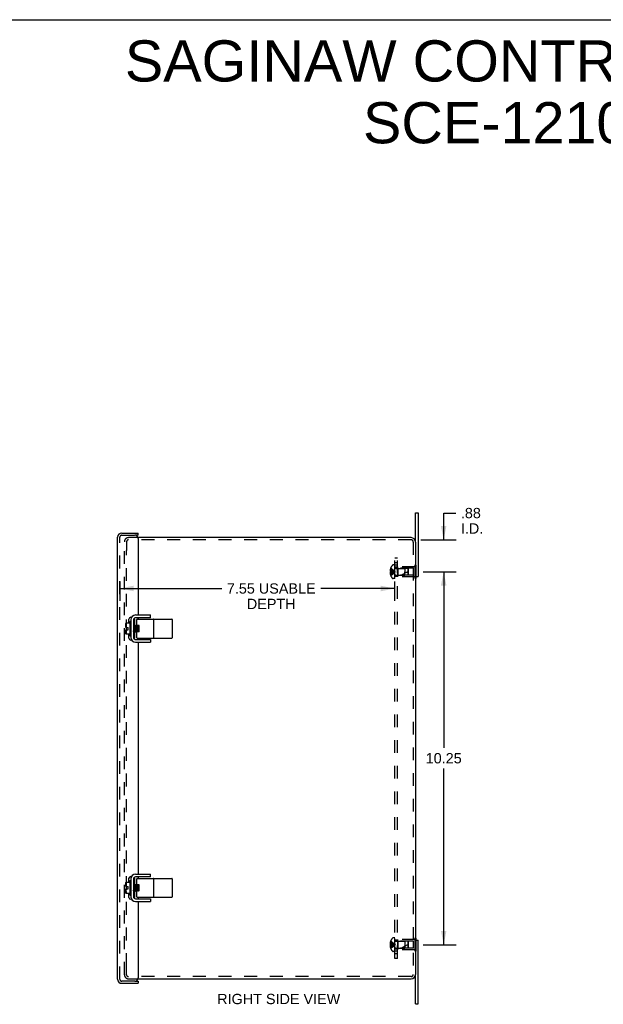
# Model space of a CAD drawing. Header units: inches. Extents: x 0 to 64.2, y 0 to 41.5.
# Tile 4 of 5: x 32.1 to 48.1, y 14.4 to 41.5. Entities that reach past the tile are written whole.
import ezdxf

# ---------------------------------------------------------------- set-up
doc = ezdxf.new("R2010")
doc.units = ezdxf.units.IN
doc.header["$LTSCALE"] = 3.528302
doc.header["$MEASUREMENT"] = 0
doc.linetypes.add('HIDDEN', pattern=[0.2, 0.1, -0.1])
doc.layers.get('0').update_dxf_attribs({"linetype": 'CONTINUOUS'})
for name, color, linetype in [('DEFAULT_2', 8, 'HIDDEN'), ('DIMENSIONS', 7, 'CONTINUOUS'), ('DOOR_ASSEMBLY', 7, 'CONTINUOUS'), ('SUBPANEL', 7, 'CONTINUOUS')]:
    doc.layers.add(name, color=color, linetype=linetype)
doc.styles.get("Standard").update_dxf_attribs({"font": 'arial.ttf'})
doc.dimstyles.new('DIMSTYLE_1', dxfattribs={"dimtxt": 0.283019, "dimasz": 0.377358, "dimexe": 0.09, "dimexo": 0.07, "dimgap": 0.0375, "dimtad": 0, "dimtih": 1, "dimtoh": 1, "dimzin": 4, "dimdsep": 46, "dimtxsty": 'Standard', "dimblk": '_FILLED', "dimblk1": '_FILLED', "dimblk2": '_FILLED', "dimcen": 0.09, "dimadec": 3, "dimazin": 1, "dimtfac": 1, "dimtdec": 3, "dimtofl": 0, "dimtmove": 0, "dimatfit": 3, "dimldrblk": '_FILLED', "dimfxl": 0, "dimtolj": 1, "dimtzin": 4, "dimarcsym": 0})

# ---------------------------------------------------------------- blocks, each defined once
blk = doc.blocks.new('_FILLED')
at = {"color": 0, "linetype": 'ByBlock'}
blk.add_solid([(0, 0), (-1, 0.2), (-1, -0.2)], dxfattribs=at)
blk = doc.blocks.new('*D3')
at = {"layer": 'DIMENSIONS', "color": 2, "linetype": 'Continuous'}
for p, q in [((34.827, 26.07), (34.827, 25.536)), ((42.377, 26.07), (42.377, 25.536)), ((34.827, 25.875), (37.629, 25.875)), ((42.377, 25.875), (40.348, 25.875))]:
    blk.add_line(p, q, dxfattribs=at)
at = {"layer": 'DIMENSIONS', "color": 2, "linetype": 'Continuous', "xscale": 0.3773584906, "yscale": 0.3773584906, "zscale": 0.3773584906, "rotation": 180}
blk.add_blockref('_FILLED', (34.827, 25.875), dxfattribs=at)
at = {"layer": 'DIMENSIONS', "color": 2, "linetype": 'Continuous', "xscale": 0.3773584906, "yscale": 0.3773584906, "zscale": 0.3773584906}
blk.add_blockref('_FILLED', (42.377, 25.875), dxfattribs=at)
at = {"layer": 'DIMENSIONS', "color": 2, "linetype": 'Continuous', "insert": (38.988, 26.017), "char_height": 0.28302, "width": 2.43565, "attachment_point": 2, "line_spacing_factor": 0.9}
blk.add_mtext('7.55 USABLE\\PDEPTH', dxfattribs=at)
blk = doc.blocks.new('*D12')
at = {"layer": 'DIMENSIONS', "color": 2, "linetype": 'Continuous'}
for p, q in [((43.159, 26.334), (44.067, 26.334)), ((43.727, 26.334), (43.727, 21.492)), ((43.727, 16.084), (43.727, 20.926)), ((43.159, 16.084), (44.067, 16.084))]:
    blk.add_line(p, q, dxfattribs=at)
at = {"layer": 'DIMENSIONS', "color": 2, "linetype": 'Continuous', "xscale": 0.3773584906, "yscale": 0.3773584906, "zscale": 0.3773584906}
for p, rotation in [((43.727, 26.334), 90), ((43.727, 16.084), 270)]:
    blk.add_blockref('_FILLED', p, dxfattribs=dict(at, rotation=rotation))
at = {"layer": 'DIMENSIONS', "color": 2, "linetype": 'Continuous', "insert": (43.727, 21.351), "char_height": 0.283, "width": 0.98899, "attachment_point": 2, "line_spacing_factor": 0.9}
blk.add_mtext('10.25', dxfattribs=at)
blk = doc.blocks.new('*D15')
at = {"layer": 'DIMENSIONS', "color": 2, "linetype": 'Continuous'}
for p, q in [((43.727, 27.212), (43.727, 27.948)), ((43.727, 27.948), (44.058, 27.948)), ((43.097, 27.212), (44.067, 27.212)), ((43.222, 26.334), (44.067, 26.334)), ((43.727, 26.334), (43.727, 25.58))]:
    blk.add_line(p, q, dxfattribs=at)
at = {"layer": 'DIMENSIONS', "color": 2, "linetype": 'Continuous', "xscale": 0.3773584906, "yscale": 0.3773584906, "zscale": 0.3773584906}
for p, rotation in [((43.727, 27.212), 270), ((43.727, 26.334), 90)]:
    blk.add_blockref('_FILLED', p, dxfattribs=dict(at, rotation=rotation))
at = {"layer": 'DIMENSIONS', "color": 2, "linetype": 'Continuous', "insert": (44.199, 28.09), "char_height": 0.283, "width": 0.61338, "attachment_point": 1, "line_spacing_factor": 0.9}
blk.add_mtext('.88\\PI.D.', dxfattribs=at)

msp = doc.modelspace()

# ---------------------------------------------------------------- linework, layer by layer
at = {"color": 7, "linetype": 'Continuous'}
for p, q in [((0, 41.509), (64.151, 41.509)), ((42.952, 27.152), (42.952, 27.959)), ((42.952, 27.959), (43.027, 27.959)), ((42.952, 26.209), (43.027, 26.209)), ((42.957, 26.154), (42.952, 26.154)), ((42.957, 26.209), (42.957, 26.154)), ((34.993, 24.804), (34.993, 24.916)), ((34.996, 24.928), (35.103, 24.928)), ((35.103, 24.96), (35.103, 24.584)), ((35.113, 24.97), (35.117, 24.97)), ((35.127, 25.043), (35.13, 25.043)), ((35.202, 25.012), (35.202, 24.532)), ((35.214, 25.043), (35.21, 25.043)), ((35.673, 25.072), (35.262, 25.072)), ((35.294, 24.863), (35.294, 25.022)), ((35.304, 25.032), (36.255, 25.032)), ((35.673, 25.072), (35.673, 25.147)), ((35.765, 24.522), (35.765, 25.022)), ((36.265, 25.022), (36.265, 24.522)), ((34.993, 24.804), (35.054, 24.804)), ((34.993, 24.627), (34.993, 24.74)), ((34.993, 24.74), (35.054, 24.74)), ((35.054, 24.74), (35.054, 24.804)), ((35.206, 24.866), (35.202, 24.863)), ((35.202, 24.69), (35.206, 24.694)), ((35.206, 24.866), (35.206, 24.866)), ((35.206, 24.866), (35.206, 24.866)), ((35.206, 24.694), (35.227, 24.678)), ((35.228, 24.85), (35.207, 24.866)), ((35.218, 24.752), (35.215, 24.786)), ((35.218, 24.752), (35.216, 24.786)), ((35.227, 24.678), (35.226, 24.679)), ((35.248, 24.866), (35.227, 24.85)), ((35.227, 24.678), (35.227, 24.678)), ((35.227, 24.678), (35.227, 24.678)), ((35.228, 24.678), (35.248, 24.694)), ((35.239, 24.761), (35.237, 24.784)), ((35.248, 24.866), (35.248, 24.866)), ((35.248, 24.866), (35.248, 24.866)), ((35.248, 24.694), (35.269, 24.678)), ((35.27, 24.85), (35.249, 24.866)), ((35.249, 24.865), (35.249, 24.864)), ((35.257, 24.786), (35.26, 24.752)), ((35.26, 24.752), (35.258, 24.786)), ((35.269, 24.678), (35.268, 24.679)), ((35.29, 24.866), (35.269, 24.85)), ((35.269, 24.678), (35.269, 24.678)), ((35.269, 24.678), (35.269, 24.678)), ((35.27, 24.678), (35.29, 24.694)), ((35.281, 24.759), (35.279, 24.782)), ((35.29, 24.866), (35.29, 24.866)), ((35.29, 24.866), (35.29, 24.866)), ((35.29, 24.694), (35.3, 24.686)), ((35.29, 24.694), (35.29, 24.694)), ((35.298, 24.86), (35.291, 24.866)), ((35.293, 24.855), (35.293, 24.858)), ((35.294, 24.522), (35.294, 24.688)), ((35.298, 24.688), (35.294, 24.688)), ((35.302, 24.752), (35.299, 24.786)), ((35.302, 24.752), (35.3, 24.786)), ((35.354, 24.856), (35.303, 24.856)), ((35.311, 24.85), (35.304, 24.856)), ((35.354, 24.688), (35.304, 24.688)), ((35.308, 24.688), (35.307, 24.69)), ((35.308, 24.688), (35.308, 24.69)), ((35.319, 24.856), (35.311, 24.85)), ((35.312, 24.85), (35.311, 24.85)), ((35.324, 24.688), (35.332, 24.694)), ((35.332, 24.694), (35.34, 24.688)), ((35.332, 24.694), (35.332, 24.694)), ((35.344, 24.752), (35.341, 24.786)), ((35.344, 24.752), (35.342, 24.786)), ((35.353, 24.85), (35.345, 24.856)), ((35.35, 24.688), (35.349, 24.69)), ((35.35, 24.688), (35.35, 24.69)), ((35.354, 24.85), (35.353, 24.85)), ((35.354, 24.85), (35.353, 24.85)), ((35.354, 24.688), (35.354, 24.856)), ((35.103, 24.615), (34.996, 24.615)), ((35.113, 24.574), (35.117, 24.574)), ((35.127, 24.501), (35.13, 24.501)), ((35.21, 24.501), (35.214, 24.501)), ((35.262, 24.472), (35.673, 24.472)), ((35.304, 24.512), (36.255, 24.512)), ((35.673, 24.472), (35.673, 24.397)), ((35.127, 17.918), (35.13, 17.918)), ((35.202, 17.887), (35.202, 17.407)), ((35.214, 17.918), (35.21, 17.918)), ((35.673, 17.947), (35.262, 17.947)), ((35.294, 17.738), (35.294, 17.897)), ((35.304, 17.907), (36.255, 17.907)), ((35.673, 17.947), (35.673, 18.022)), ((35.765, 17.397), (35.765, 17.897)), ((36.265, 17.897), (36.265, 17.397)), ((34.993, 17.679), (34.993, 17.791)), ((34.993, 17.679), (35.054, 17.679)), ((34.993, 17.502), (34.993, 17.615)), ((34.993, 17.615), (35.054, 17.615)), ((34.996, 17.803), (35.103, 17.803)), ((35.054, 17.615), (35.054, 17.679)), ((35.103, 17.835), (35.103, 17.459)), ((35.113, 17.845), (35.117, 17.845)), ((35.206, 17.741), (35.202, 17.738)), ((35.206, 17.741), (35.206, 17.741)), ((35.206, 17.741), (35.206, 17.741)), ((35.228, 17.725), (35.207, 17.741)), ((35.218, 17.627), (35.215, 17.661)), ((35.218, 17.627), (35.216, 17.661)), ((35.248, 17.741), (35.227, 17.725)), ((35.239, 17.636), (35.237, 17.659)), ((35.248, 17.741), (35.248, 17.741)), ((35.248, 17.741), (35.248, 17.741)), ((35.27, 17.725), (35.249, 17.741)), ((35.249, 17.74), (35.249, 17.739)), ((35.257, 17.661), (35.26, 17.627)), ((35.26, 17.627), (35.258, 17.661)), ((35.29, 17.741), (35.269, 17.725)), ((35.281, 17.634), (35.279, 17.657)), ((35.29, 17.741), (35.29, 17.741)), ((35.29, 17.741), (35.29, 17.741)), ((35.298, 17.735), (35.291, 17.741)), ((35.293, 17.73), (35.293, 17.733)), ((35.302, 17.627), (35.299, 17.661)), ((35.302, 17.627), (35.3, 17.661)), ((35.354, 17.731), (35.303, 17.731)), ((35.311, 17.725), (35.304, 17.731)), ((35.319, 17.731), (35.311, 17.725)), ((35.312, 17.725), (35.311, 17.725)), ((35.344, 17.627), (35.341, 17.661)), ((35.344, 17.627), (35.342, 17.661)), ((35.353, 17.725), (35.345, 17.731)), ((35.354, 17.725), (35.353, 17.725)), ((35.354, 17.725), (35.353, 17.725)), ((35.354, 17.563), (35.354, 17.731)), ((35.103, 17.49), (34.996, 17.49)), ((35.113, 17.449), (35.117, 17.449)), ((35.127, 17.376), (35.13, 17.376)), ((35.202, 17.565), (35.206, 17.569)), ((35.206, 17.569), (35.227, 17.553)), ((35.21, 17.376), (35.214, 17.376)), ((35.227, 17.553), (35.226, 17.554)), ((35.227, 17.553), (35.227, 17.553)), ((35.227, 17.553), (35.227, 17.553)), ((35.228, 17.553), (35.248, 17.569)), ((35.248, 17.569), (35.269, 17.553)), ((35.262, 17.347), (35.673, 17.347)), ((35.269, 17.553), (35.268, 17.554)), ((35.269, 17.553), (35.269, 17.553)), ((35.269, 17.553), (35.269, 17.553)), ((35.27, 17.553), (35.29, 17.569)), ((35.29, 17.569), (35.3, 17.561)), ((35.29, 17.569), (35.29, 17.569)), ((35.298, 17.563), (35.294, 17.563)), ((35.294, 17.397), (35.294, 17.563)), ((35.354, 17.563), (35.304, 17.563)), ((35.304, 17.387), (36.255, 17.387)), ((35.308, 17.563), (35.307, 17.565)), ((35.308, 17.563), (35.308, 17.565)), ((35.324, 17.563), (35.332, 17.569)), ((35.332, 17.569), (35.34, 17.563)), ((35.332, 17.569), (35.332, 17.569)), ((35.35, 17.563), (35.349, 17.565)), ((35.35, 17.563), (35.35, 17.565)), ((35.673, 17.347), (35.673, 17.272)), ((42.957, 16.265), (42.952, 16.265)), ((42.957, 16.265), (42.957, 16.209)), ((42.952, 16.209), (43.027, 16.209)), ((42.952, 14.459), (42.952, 15.267)), ((42.952, 14.459), (43.027, 14.459))]:
    msp.add_line(p, q, dxfattribs=at)
at = {"color": 3, "linetype": 'Continuous'}
for p, q in [((43.027, 27.959), (43.027, 26.209)), ((42.832, 27.272), (35.324, 27.272)), ((42.952, 27.152), (42.952, 15.267)), ((35.127, 25.043), (35.127, 24.501)), ((35.262, 25.147), (35.673, 25.147)), ((35.262, 24.397), (35.673, 24.397)), ((35.127, 17.918), (35.127, 17.376)), ((35.262, 18.022), (35.673, 18.022)), ((35.262, 17.272), (35.673, 17.272)), ((43.027, 14.459), (43.027, 16.209)), ((35.324, 15.147), (42.832, 15.147))]:
    msp.add_line(p, q, dxfattribs=at)
at = {"color": 7, "linetype": 'Continuous'}
for points in [[(35.012, 24.923), (35.01, 24.92), (35.008, 24.916), (35.006, 24.911), (35.004, 24.907), (35.002, 24.902), (35.001, 24.897), (34.999, 24.891), (34.998, 24.885), (34.997, 24.878), (34.997, 24.872), (34.996, 24.865), (34.996, 24.857), (34.996, 24.85), (34.996, 24.843), (34.996, 24.836), (34.997, 24.829), (34.997, 24.822), (34.998, 24.816), (34.999, 24.81), (35.001, 24.804)], [(35.012, 24.923), (35.013, 24.924), (35.014, 24.925), (35.014, 24.926), (35.014, 24.926), (35.014, 24.927), (35.014, 24.928), (35.014, 24.928), (35.014, 24.928), (35.013, 24.928), (35.012, 24.928)], [(35.224, 25.04), (35.221, 25.042), (35.218, 25.043), (35.214, 25.043)], [(35.231, 25.033), (35.23, 25.034), (35.228, 25.037), (35.224, 25.04)], [(35.001, 24.74), (35, 24.736), (34.999, 24.732), (34.998, 24.728), (34.998, 24.723), (34.997, 24.719), (34.997, 24.715), (34.996, 24.711), (34.996, 24.707), (34.996, 24.702), (34.996, 24.698), (34.996, 24.694), (34.996, 24.689), (34.996, 24.685), (34.996, 24.68), (34.996, 24.676), (34.997, 24.671), (34.997, 24.667), (34.998, 24.662), (34.998, 24.658), (34.999, 24.653), (35, 24.649), (35.001, 24.645), (35.003, 24.64), (35.004, 24.636), (35.006, 24.632), (35.008, 24.628), (35.01, 24.624), (35.012, 24.62)], [(35.206, 24.694), (35.205, 24.695), (35.204, 24.697), (35.204, 24.699), (35.203, 24.702), (35.202, 24.706), (35.202, 24.71), (35.202, 24.711)], [(35.207, 24.864), (35.207, 24.865), (35.206, 24.866)], [(35.207, 24.866), (35.207, 24.866), (35.206, 24.866)], [(35.216, 24.786), (35.215, 24.795), (35.215, 24.803), (35.214, 24.811), (35.213, 24.819), (35.213, 24.826), (35.212, 24.833), (35.211, 24.839), (35.211, 24.845), (35.21, 24.85), (35.21, 24.855), (35.209, 24.858), (35.208, 24.861), (35.208, 24.864), (35.207, 24.865), (35.207, 24.866)], [(35.215, 24.786), (35.215, 24.795), (35.214, 24.803), (35.214, 24.811), (35.213, 24.819), (35.212, 24.826), (35.212, 24.833), (35.211, 24.839), (35.21, 24.845), (35.21, 24.85), (35.209, 24.855), (35.209, 24.858), (35.208, 24.861), (35.207, 24.864)], [(35.223, 24.69), (35.223, 24.695), (35.222, 24.7), (35.222, 24.706), (35.221, 24.713), (35.22, 24.72), (35.22, 24.727), (35.219, 24.735), (35.219, 24.743), (35.218, 24.752)], [(35.224, 24.69), (35.223, 24.695), (35.223, 24.7), (35.222, 24.706), (35.221, 24.713), (35.221, 24.72), (35.22, 24.727), (35.219, 24.735), (35.219, 24.743), (35.218, 24.752)], [(35.227, 24.678), (35.226, 24.679), (35.225, 24.681), (35.225, 24.683), (35.224, 24.686), (35.223, 24.69)], [(35.226, 24.679), (35.226, 24.681), (35.225, 24.683), (35.224, 24.687), (35.224, 24.69)], [(35.228, 24.678), (35.227, 24.678), (35.227, 24.678)], [(35.237, 24.784), (35.236, 24.791), (35.235, 24.798), (35.235, 24.806), (35.234, 24.812), (35.233, 24.819), (35.233, 24.825), (35.232, 24.83), (35.231, 24.835), (35.231, 24.839), (35.23, 24.843), (35.229, 24.846), (35.229, 24.848), (35.228, 24.849), (35.228, 24.85)], [(35.248, 24.694), (35.247, 24.695), (35.247, 24.696), (35.246, 24.698), (35.245, 24.701), (35.245, 24.705), (35.244, 24.709), (35.243, 24.714), (35.243, 24.72), (35.242, 24.725), (35.241, 24.732), (35.241, 24.739), (35.24, 24.746), (35.239, 24.753), (35.239, 24.761)], [(35.249, 24.866), (35.249, 24.866), (35.248, 24.866)], [(35.248, 24.866), (35.248, 24.866), (35.249, 24.865)], [(35.258, 24.786), (35.257, 24.795), (35.257, 24.803), (35.256, 24.811), (35.255, 24.819), (35.255, 24.826), (35.254, 24.833), (35.253, 24.839), (35.253, 24.845), (35.252, 24.85), (35.252, 24.855), (35.251, 24.858), (35.25, 24.861), (35.25, 24.864), (35.249, 24.865), (35.249, 24.866)], [(35.249, 24.864), (35.25, 24.862), (35.251, 24.859), (35.251, 24.855), (35.252, 24.85), (35.253, 24.845), (35.253, 24.839), (35.254, 24.833), (35.254, 24.826), (35.255, 24.819), (35.256, 24.811), (35.256, 24.803), (35.257, 24.795), (35.257, 24.786)], [(35.26, 24.752), (35.261, 24.744), (35.261, 24.736), (35.262, 24.728), (35.262, 24.72), (35.263, 24.713), (35.264, 24.707), (35.264, 24.7), (35.265, 24.695), (35.265, 24.69)], [(35.266, 24.69), (35.265, 24.695), (35.265, 24.7), (35.264, 24.706), (35.263, 24.713), (35.263, 24.72), (35.262, 24.727), (35.261, 24.735), (35.261, 24.743), (35.26, 24.752)], [(35.265, 24.69), (35.266, 24.687), (35.267, 24.683), (35.267, 24.681), (35.268, 24.679), (35.268, 24.678), (35.269, 24.678)], [(35.268, 24.679), (35.268, 24.681), (35.267, 24.683), (35.266, 24.686), (35.266, 24.69)], [(35.27, 24.678), (35.27, 24.678), (35.269, 24.678)], [(35.279, 24.782), (35.278, 24.789), (35.277, 24.797), (35.277, 24.804), (35.276, 24.811), (35.275, 24.817), (35.275, 24.823), (35.274, 24.829), (35.274, 24.834), (35.273, 24.838), (35.272, 24.842), (35.272, 24.845), (35.271, 24.847), (35.27, 24.849), (35.27, 24.85)], [(35.29, 24.694), (35.289, 24.694), (35.289, 24.696), (35.288, 24.698), (35.287, 24.701), (35.287, 24.704), (35.286, 24.708), (35.285, 24.713), (35.285, 24.718), (35.284, 24.724), (35.283, 24.73), (35.283, 24.737), (35.282, 24.744), (35.281, 24.751), (35.281, 24.759)], [(35.291, 24.864), (35.291, 24.865), (35.29, 24.866)], [(35.291, 24.866), (35.291, 24.866), (35.29, 24.866)], [(35.3, 24.786), (35.299, 24.795), (35.299, 24.803), (35.298, 24.811), (35.297, 24.819), (35.297, 24.826), (35.296, 24.833), (35.295, 24.839), (35.295, 24.845), (35.294, 24.85), (35.294, 24.855), (35.293, 24.858), (35.292, 24.861), (35.292, 24.864), (35.291, 24.865), (35.291, 24.866)], [(35.293, 24.858), (35.292, 24.861), (35.291, 24.864)], [(35.299, 24.786), (35.299, 24.795), (35.298, 24.803), (35.298, 24.811), (35.297, 24.819), (35.296, 24.826), (35.296, 24.833), (35.295, 24.839), (35.294, 24.845), (35.294, 24.85), (35.293, 24.855)], [(35.304, 24.856), (35.303, 24.856), (35.302, 24.856), (35.301, 24.857), (35.301, 24.857), (35.3, 24.858), (35.299, 24.859), (35.299, 24.859), (35.298, 24.86), (35.298, 24.861), (35.297, 24.862), (35.297, 24.863), (35.296, 24.864), (35.296, 24.865), (35.295, 24.867), (35.295, 24.868), (35.295, 24.869), (35.294, 24.871), (35.294, 24.872), (35.294, 24.874), (35.294, 24.875), (35.294, 24.877), (35.294, 24.878)], [(35.294, 24.665), (35.294, 24.667), (35.294, 24.669), (35.294, 24.67), (35.294, 24.672), (35.294, 24.673), (35.295, 24.675), (35.295, 24.676), (35.295, 24.677), (35.296, 24.678), (35.296, 24.679), (35.297, 24.68), (35.297, 24.682), (35.298, 24.683), (35.298, 24.683), (35.299, 24.684), (35.299, 24.685), (35.3, 24.686), (35.301, 24.686), (35.301, 24.687), (35.302, 24.687), (35.303, 24.688), (35.304, 24.688)], [(35.307, 24.69), (35.307, 24.695), (35.306, 24.7), (35.306, 24.706), (35.305, 24.713), (35.304, 24.72), (35.304, 24.727), (35.303, 24.735), (35.303, 24.743), (35.302, 24.752)], [(35.308, 24.69), (35.307, 24.695), (35.307, 24.7), (35.306, 24.706), (35.305, 24.713), (35.305, 24.72), (35.304, 24.727), (35.303, 24.735), (35.303, 24.743), (35.302, 24.752)], [(35.32, 24.788), (35.32, 24.795), (35.319, 24.802), (35.318, 24.809), (35.318, 24.816), (35.317, 24.822), (35.316, 24.828), (35.316, 24.833), (35.315, 24.837), (35.314, 24.841), (35.314, 24.844), (35.313, 24.847), (35.312, 24.849), (35.312, 24.85), (35.312, 24.85)], [(35.323, 24.757), (35.322, 24.772), (35.32, 24.788)], [(35.332, 24.694), (35.331, 24.694), (35.331, 24.695), (35.33, 24.697), (35.33, 24.7), (35.329, 24.703), (35.328, 24.707), (35.328, 24.712), (35.327, 24.717), (35.326, 24.723), (35.326, 24.729), (35.325, 24.735), (35.324, 24.742), (35.324, 24.75), (35.323, 24.757)], [(35.341, 24.786), (35.341, 24.795), (35.34, 24.803), (35.34, 24.811), (35.339, 24.819), (35.338, 24.826), (35.338, 24.833), (35.337, 24.839), (35.336, 24.845), (35.336, 24.85), (35.335, 24.855), (35.335, 24.856)], [(35.342, 24.786), (35.341, 24.795), (35.341, 24.803), (35.34, 24.811), (35.339, 24.819), (35.339, 24.826), (35.338, 24.833), (35.337, 24.839), (35.337, 24.845), (35.336, 24.85), (35.336, 24.855), (35.335, 24.856)], [(35.349, 24.69), (35.349, 24.695), (35.348, 24.7), (35.348, 24.706), (35.347, 24.713), (35.346, 24.72), (35.346, 24.727), (35.345, 24.735), (35.345, 24.743), (35.344, 24.752)], [(35.35, 24.69), (35.349, 24.695), (35.349, 24.7), (35.348, 24.706), (35.347, 24.713), (35.347, 24.72), (35.346, 24.727), (35.345, 24.735), (35.345, 24.743), (35.344, 24.752)], [(35.012, 24.62), (35.013, 24.619), (35.014, 24.619), (35.014, 24.618), (35.014, 24.617), (35.014, 24.617), (35.014, 24.616), (35.014, 24.616), (35.014, 24.616), (35.013, 24.615), (35.012, 24.615)], [(35.214, 24.501), (35.218, 24.501), (35.221, 24.502), (35.224, 24.504)], [(35.224, 24.504), (35.228, 24.507), (35.23, 24.51), (35.231, 24.511)], [(35.224, 17.915), (35.221, 17.917), (35.218, 17.918), (35.214, 17.918)], [(35.231, 17.908), (35.23, 17.909), (35.228, 17.912), (35.224, 17.915)], [(35.012, 17.798), (35.01, 17.795), (35.008, 17.791), (35.006, 17.786), (35.004, 17.782), (35.002, 17.777), (35.001, 17.772), (34.999, 17.766), (34.998, 17.76), (34.997, 17.753), (34.997, 17.747), (34.996, 17.74), (34.996, 17.732), (34.996, 17.725), (34.996, 17.718), (34.996, 17.711), (34.997, 17.704), (34.997, 17.697), (34.998, 17.691), (34.999, 17.685), (35.001, 17.679)], [(35.001, 17.615), (35, 17.611), (34.999, 17.607), (34.998, 17.603), (34.998, 17.598), (34.997, 17.594), (34.997, 17.59), (34.996, 17.586), (34.996, 17.582), (34.996, 17.577), (34.996, 17.573), (34.996, 17.569), (34.996, 17.564), (34.996, 17.56), (34.996, 17.555), (34.996, 17.551), (34.997, 17.546), (34.997, 17.542), (34.998, 17.537), (34.998, 17.533), (34.999, 17.528), (35, 17.524), (35.001, 17.52), (35.003, 17.515), (35.004, 17.511), (35.006, 17.507), (35.008, 17.503), (35.01, 17.499), (35.012, 17.495)], [(35.012, 17.798), (35.013, 17.799), (35.014, 17.8), (35.014, 17.801), (35.014, 17.801), (35.014, 17.802), (35.014, 17.803), (35.014, 17.803), (35.014, 17.803), (35.013, 17.803), (35.012, 17.803)], [(35.207, 17.741), (35.207, 17.741), (35.206, 17.741)], [(35.207, 17.739), (35.207, 17.74), (35.206, 17.741)], [(35.216, 17.661), (35.215, 17.67), (35.215, 17.678), (35.214, 17.686), (35.213, 17.694), (35.213, 17.701), (35.212, 17.708), (35.211, 17.714), (35.211, 17.72), (35.21, 17.725), (35.21, 17.73), (35.209, 17.733), (35.208, 17.736), (35.208, 17.739), (35.207, 17.74), (35.207, 17.741)], [(35.215, 17.661), (35.215, 17.67), (35.214, 17.678), (35.214, 17.686), (35.213, 17.694), (35.212, 17.701), (35.212, 17.708), (35.211, 17.714), (35.21, 17.72), (35.21, 17.725), (35.209, 17.73), (35.209, 17.733), (35.208, 17.736), (35.207, 17.739)], [(35.223, 17.565), (35.223, 17.57), (35.222, 17.575), (35.222, 17.581), (35.221, 17.588), (35.22, 17.595), (35.22, 17.602), (35.219, 17.61), (35.219, 17.618), (35.218, 17.627)], [(35.224, 17.565), (35.223, 17.57), (35.223, 17.575), (35.222, 17.581), (35.221, 17.588), (35.221, 17.595), (35.22, 17.602), (35.219, 17.61), (35.219, 17.618), (35.218, 17.627)], [(35.237, 17.659), (35.236, 17.666), (35.235, 17.673), (35.235, 17.681), (35.234, 17.687), (35.233, 17.694), (35.233, 17.7), (35.232, 17.705), (35.231, 17.71), (35.231, 17.714), (35.23, 17.718), (35.229, 17.721), (35.229, 17.723), (35.228, 17.724), (35.228, 17.725)], [(35.248, 17.569), (35.247, 17.57), (35.247, 17.571), (35.246, 17.573), (35.245, 17.576), (35.245, 17.58), (35.244, 17.584), (35.243, 17.589), (35.243, 17.595), (35.242, 17.6), (35.241, 17.607), (35.241, 17.614), (35.24, 17.621), (35.239, 17.628), (35.239, 17.636)], [(35.249, 17.741), (35.249, 17.741), (35.248, 17.741)], [(35.248, 17.741), (35.248, 17.741), (35.249, 17.74)], [(35.258, 17.661), (35.257, 17.67), (35.257, 17.678), (35.256, 17.686), (35.255, 17.694), (35.255, 17.701), (35.254, 17.708), (35.253, 17.714), (35.253, 17.72), (35.252, 17.725), (35.252, 17.73), (35.251, 17.733), (35.25, 17.736), (35.25, 17.739), (35.249, 17.74), (35.249, 17.741)], [(35.249, 17.739), (35.25, 17.737), (35.251, 17.734), (35.251, 17.73), (35.252, 17.725), (35.253, 17.72), (35.253, 17.714), (35.254, 17.708), (35.254, 17.701), (35.255, 17.694), (35.256, 17.686), (35.256, 17.678), (35.257, 17.67), (35.257, 17.661)], [(35.26, 17.627), (35.261, 17.619), (35.261, 17.611), (35.262, 17.603), (35.262, 17.595), (35.263, 17.588), (35.264, 17.582), (35.264, 17.575), (35.265, 17.57), (35.265, 17.565)], [(35.266, 17.565), (35.265, 17.57), (35.265, 17.575), (35.264, 17.581), (35.263, 17.588), (35.263, 17.595), (35.262, 17.602), (35.261, 17.61), (35.261, 17.618), (35.26, 17.627)], [(35.279, 17.657), (35.278, 17.664), (35.277, 17.672), (35.277, 17.679), (35.276, 17.686), (35.275, 17.692), (35.275, 17.698), (35.274, 17.704), (35.274, 17.709), (35.273, 17.713), (35.272, 17.717), (35.272, 17.72), (35.271, 17.722), (35.27, 17.724), (35.27, 17.725)], [(35.29, 17.569), (35.289, 17.569), (35.289, 17.571), (35.288, 17.573), (35.287, 17.576), (35.287, 17.579), (35.286, 17.583), (35.285, 17.588), (35.285, 17.593), (35.284, 17.599), (35.283, 17.605), (35.283, 17.612), (35.282, 17.619), (35.281, 17.626), (35.281, 17.634)], [(35.291, 17.741), (35.291, 17.741), (35.29, 17.741)], [(35.291, 17.739), (35.291, 17.74), (35.29, 17.741)], [(35.3, 17.661), (35.299, 17.67), (35.299, 17.678), (35.298, 17.686), (35.297, 17.694), (35.297, 17.701), (35.296, 17.708), (35.295, 17.714), (35.295, 17.72), (35.294, 17.725), (35.294, 17.73), (35.293, 17.733), (35.292, 17.736), (35.292, 17.739), (35.291, 17.74), (35.291, 17.741)], [(35.293, 17.733), (35.292, 17.736), (35.291, 17.739)], [(35.299, 17.661), (35.299, 17.67), (35.298, 17.678), (35.298, 17.686), (35.297, 17.694), (35.296, 17.701), (35.296, 17.708), (35.295, 17.714), (35.294, 17.72), (35.294, 17.725), (35.293, 17.73)], [(35.304, 17.731), (35.303, 17.731), (35.302, 17.731), (35.301, 17.732), (35.301, 17.732), (35.3, 17.733), (35.299, 17.734), (35.299, 17.734), (35.298, 17.735), (35.298, 17.736), (35.297, 17.737), (35.297, 17.738), (35.296, 17.739), (35.296, 17.74), (35.295, 17.742), (35.295, 17.743), (35.295, 17.744), (35.294, 17.746), (35.294, 17.747), (35.294, 17.749), (35.294, 17.75), (35.294, 17.752), (35.294, 17.753)], [(35.307, 17.565), (35.307, 17.57), (35.306, 17.575), (35.306, 17.581), (35.305, 17.588), (35.304, 17.595), (35.304, 17.602), (35.303, 17.61), (35.303, 17.618), (35.302, 17.627)], [(35.308, 17.565), (35.307, 17.57), (35.307, 17.575), (35.306, 17.581), (35.305, 17.588), (35.305, 17.595), (35.304, 17.602), (35.303, 17.61), (35.303, 17.618), (35.302, 17.627)], [(35.32, 17.663), (35.32, 17.67), (35.319, 17.677), (35.318, 17.684), (35.318, 17.691), (35.317, 17.697), (35.316, 17.703), (35.316, 17.708), (35.315, 17.712), (35.314, 17.716), (35.314, 17.719), (35.313, 17.722), (35.312, 17.724), (35.312, 17.725), (35.312, 17.725)], [(35.323, 17.632), (35.322, 17.647), (35.32, 17.663)], [(35.332, 17.569), (35.331, 17.569), (35.331, 17.57), (35.33, 17.572), (35.33, 17.575), (35.329, 17.578), (35.328, 17.582), (35.328, 17.587), (35.327, 17.592), (35.326, 17.598), (35.326, 17.604), (35.325, 17.61), (35.324, 17.617), (35.324, 17.625), (35.323, 17.632)], [(35.341, 17.661), (35.341, 17.67), (35.34, 17.678), (35.34, 17.686), (35.339, 17.694), (35.338, 17.701), (35.338, 17.708), (35.337, 17.714), (35.336, 17.72), (35.336, 17.725), (35.335, 17.73), (35.335, 17.731)], [(35.342, 17.661), (35.341, 17.67), (35.341, 17.678), (35.34, 17.686), (35.339, 17.694), (35.339, 17.701), (35.338, 17.708), (35.337, 17.714), (35.337, 17.72), (35.336, 17.725), (35.336, 17.73), (35.335, 17.731)], [(35.349, 17.565), (35.349, 17.57), (35.348, 17.575), (35.348, 17.581), (35.347, 17.588), (35.346, 17.595), (35.346, 17.602), (35.345, 17.61), (35.345, 17.618), (35.344, 17.627)], [(35.35, 17.565), (35.349, 17.57), (35.349, 17.575), (35.348, 17.581), (35.347, 17.588), (35.347, 17.595), (35.346, 17.602), (35.345, 17.61), (35.345, 17.618), (35.344, 17.627)], [(35.012, 17.495), (35.013, 17.494), (35.014, 17.494), (35.014, 17.493), (35.014, 17.492), (35.014, 17.492), (35.014, 17.491), (35.014, 17.491), (35.014, 17.491), (35.013, 17.49), (35.012, 17.49)], [(35.206, 17.569), (35.205, 17.57), (35.204, 17.572), (35.204, 17.574), (35.203, 17.577), (35.202, 17.581), (35.202, 17.585), (35.202, 17.586)], [(35.214, 17.376), (35.218, 17.376), (35.221, 17.377), (35.224, 17.379)], [(35.227, 17.553), (35.226, 17.554), (35.225, 17.556), (35.225, 17.558), (35.224, 17.561), (35.223, 17.565)], [(35.226, 17.554), (35.226, 17.556), (35.225, 17.558), (35.224, 17.562), (35.224, 17.565)], [(35.224, 17.379), (35.228, 17.382), (35.23, 17.385), (35.231, 17.386)], [(35.228, 17.553), (35.227, 17.553), (35.227, 17.553)], [(35.265, 17.565), (35.266, 17.562), (35.267, 17.558), (35.267, 17.556), (35.268, 17.554), (35.268, 17.553), (35.269, 17.553)], [(35.268, 17.554), (35.268, 17.556), (35.267, 17.558), (35.266, 17.561), (35.266, 17.565)], [(35.27, 17.553), (35.27, 17.553), (35.269, 17.553)], [(35.294, 17.54), (35.294, 17.542), (35.294, 17.544), (35.294, 17.545), (35.294, 17.547), (35.294, 17.548), (35.295, 17.55), (35.295, 17.551), (35.295, 17.552), (35.296, 17.553), (35.296, 17.554), (35.297, 17.555), (35.297, 17.557), (35.298, 17.558), (35.298, 17.558), (35.299, 17.559), (35.299, 17.56), (35.3, 17.561), (35.301, 17.561), (35.301, 17.562), (35.302, 17.562), (35.303, 17.563), (35.304, 17.563)]]:
    msp.add_lwpolyline(points, dxfattribs=at)
at = {"color": 3, "linetype": 'Continuous'}
for centre, radius, start, end in [((42.832, 27.152), 0.12, 0, 90), ((35.262, 25.012), 0.135, 90, 180), ((35.262, 24.532), 0.135, 180, 270), ((35.262, 17.887), 0.135, 90, 180), ((35.262, 17.407), 0.135, 180, 270), ((42.832, 15.267), 0.12, 270, 360)]:
    msp.add_arc(centre, radius, start, end, dxfattribs=at)
at = {"color": 7, "linetype": 'Continuous'}
for centre, radius, start, end in [((35.043, 24.909), 0.0504, 157.6976, 171.9671), ((35.113, 24.96), 0.01, 90, 180.0001), ((35.117, 24.96), 0.01, 359.9999, 90), ((35.262, 25.012), 0.06, 90, 180), ((35.304, 25.022), 0.01, 90, 180), ((35.755, 25.022), 0.01, 0, 90), ((36.255, 25.022), 0.01, 0, 90), ((35.043, 24.634), 0.0504, 188.0329, 202.3024), ((35.113, 24.584), 0.01, 179.9999, 270), ((35.117, 24.584), 0.01, 270, 0.0001), ((35.262, 24.532), 0.06, 180, 270), ((35.304, 24.522), 0.01, 180, 270), ((35.755, 24.522), 0.01, 270, 360), ((36.255, 24.522), 0.01, 270, 360), ((35.262, 17.887), 0.06, 90, 180), ((35.304, 17.897), 0.01, 90, 180), ((35.755, 17.897), 0.01, 0, 90), ((36.255, 17.897), 0.01, 0, 90), ((35.043, 17.784), 0.0504, 157.6976, 171.9671), ((35.113, 17.835), 0.01, 90, 180.0001), ((35.117, 17.835), 0.01, 359.9999, 90), ((35.043, 17.509), 0.0504, 188.0329, 202.3024), ((35.113, 17.459), 0.01, 179.9999, 270), ((35.117, 17.459), 0.01, 270, 0.0001), ((35.262, 17.407), 0.06, 180, 270), ((35.304, 17.397), 0.01, 180, 270), ((35.755, 17.397), 0.01, 270, 360), ((36.255, 17.397), 0.01, 270, 360)]:
    msp.add_arc(centre, radius, start, end, dxfattribs=at)
at = {"layer": 'DEFAULT_2', "color": 8, "linetype": 'HIDDEN'}
for p, q in [((34.952, 15.259), (34.952, 27.16)), ((35.012, 27.16), (35.012, 26.922)), ((35.324, 27.272), (35.064, 27.272)), ((42.832, 27.212), (35.064, 27.212)), ((42.892, 27.152), (42.892, 15.267)), ((35.012, 15.497), (35.012, 26.922)), ((42.269, 26.369), (42.254, 26.369)), ((42.269, 26.299), (42.254, 26.299)), ((42.269, 26.403), (42.259, 26.403)), ((42.269, 26.35), (42.259, 26.35)), ((42.269, 26.319), (42.259, 26.319)), ((42.269, 26.266), (42.259, 26.266)), ((42.269, 26.434), (42.269, 26.433)), ((42.269, 26.434), (42.269, 26.434)), ((42.269, 26.433), (42.269, 26.35)), ((42.269, 26.347), (42.269, 26.35)), ((42.269, 26.35), (42.269, 26.35)), ((42.269, 26.35), (42.292, 26.348)), ((42.269, 26.319), (42.292, 26.321)), ((42.269, 26.319), (42.269, 26.236)), ((42.269, 26.319), (42.269, 26.319)), ((42.291, 26.321), (42.313, 26.323)), ((42.313, 26.323), (42.334, 26.326)), ((42.334, 26.326), (42.354, 26.329)), ((42.382, 26.521), (42.336, 26.521)), ((42.382, 26.148), (42.382, 26.521)), ((42.411, 26.428), (42.657, 26.428)), ((42.457, 26.474), (42.457, 26.194)), ((42.936, 26.474), (42.457, 26.474)), ((42.467, 26.429), (42.457, 26.439)), ((42.467, 26.429), (42.467, 26.239)), ((42.895, 26.429), (42.467, 26.429)), ((42.657, 26.428), (42.657, 26.334)), ((42.747, 26.419), (42.657, 26.428)), ((42.657, 26.24), (42.657, 26.334)), ((42.747, 26.249), (42.747, 26.419)), ((42.757, 26.408), (42.747, 26.419)), ((42.757, 26.26), (42.747, 26.249)), ((42.757, 26.26), (42.757, 26.408)), ((42.895, 26.239), (42.895, 26.429)), ((42.936, 26.515), (42.936, 26.154)), ((42.957, 26.515), (42.936, 26.515)), ((42.957, 26.424), (42.936, 26.424)), ((42.957, 26.515), (42.957, 26.209)), ((42.269, 26.236), (42.269, 26.235)), ((42.269, 26.235), (42.269, 26.235)), ((42.382, 26.148), (42.336, 26.148)), ((42.411, 26.24), (42.657, 26.24)), ((42.467, 26.239), (42.457, 26.229)), ((42.936, 26.194), (42.457, 26.194)), ((42.895, 26.239), (42.467, 26.239)), ((42.747, 26.249), (42.657, 26.24)), ((42.957, 26.244), (42.936, 26.244)), ((42.952, 26.154), (42.936, 26.154)), ((42.382, 16.271), (42.336, 16.271)), ((42.382, 15.898), (42.382, 16.271)), ((42.952, 16.265), (42.936, 16.265)), ((42.936, 16.265), (42.936, 15.904)), ((42.269, 16.119), (42.254, 16.119)), ((42.269, 16.049), (42.254, 16.049)), ((42.269, 16.153), (42.259, 16.153)), ((42.269, 16.1), (42.259, 16.1)), ((42.269, 16.069), (42.259, 16.069)), ((42.269, 16.016), (42.259, 16.016)), ((42.269, 16.184), (42.269, 16.184)), ((42.269, 16.184), (42.269, 16.183)), ((42.269, 16.183), (42.269, 16.1)), ((42.269, 16.1), (42.269, 16.1)), ((42.269, 16.1), (42.292, 16.098)), ((42.269, 16.069), (42.292, 16.071)), ((42.269, 16.071), (42.269, 16.069)), ((42.269, 16.069), (42.269, 16.069)), ((42.269, 16.069), (42.269, 15.986)), ((42.269, 15.986), (42.269, 15.985)), ((42.269, 15.985), (42.269, 15.985)), ((42.291, 16.071), (42.313, 16.073)), ((42.313, 16.073), (42.334, 16.076)), ((42.334, 16.076), (42.354, 16.079)), ((42.411, 16.178), (42.657, 16.178)), ((42.411, 15.99), (42.657, 15.99)), ((42.936, 16.224), (42.457, 16.224)), ((42.457, 16.224), (42.457, 15.944)), ((42.467, 16.179), (42.457, 16.189)), ((42.467, 15.989), (42.457, 15.979)), ((42.895, 16.179), (42.467, 16.179)), ((42.467, 16.179), (42.467, 15.989)), ((42.895, 15.989), (42.467, 15.989)), ((42.747, 16.169), (42.657, 16.178)), ((42.657, 16.178), (42.657, 15.99)), ((42.747, 15.999), (42.657, 15.99)), ((42.757, 16.158), (42.747, 16.169)), ((42.747, 15.999), (42.747, 16.169)), ((42.757, 16.01), (42.747, 15.999)), ((42.757, 16.01), (42.757, 16.158)), ((42.895, 15.989), (42.895, 16.179)), ((42.957, 16.174), (42.936, 16.174)), ((42.957, 15.994), (42.936, 15.994)), ((42.957, 16.209), (42.957, 15.904)), ((42.382, 15.898), (42.336, 15.898)), ((42.936, 15.944), (42.457, 15.944)), ((42.957, 15.904), (42.936, 15.904)), ((35.012, 15.259), (35.012, 15.497)), ((42.832, 15.207), (35.064, 15.207)), ((35.064, 15.147), (35.324, 15.147))]:
    msp.add_line(p, q, dxfattribs=at)
for points in [[(42.259, 26.403), (42.258, 26.399), (42.257, 26.394), (42.256, 26.39), (42.256, 26.386), (42.255, 26.382), (42.255, 26.378), (42.254, 26.373), (42.254, 26.369)], [(42.254, 26.369), (42.254, 26.367), (42.255, 26.365), (42.255, 26.362), (42.256, 26.36), (42.256, 26.357), (42.257, 26.355), (42.258, 26.352), (42.259, 26.35)], [(42.259, 26.319), (42.258, 26.316), (42.257, 26.314), (42.256, 26.311), (42.256, 26.309), (42.255, 26.307), (42.255, 26.304), (42.254, 26.302), (42.254, 26.299)], [(42.254, 26.299), (42.254, 26.295), (42.255, 26.291), (42.255, 26.287), (42.256, 26.283), (42.256, 26.278), (42.257, 26.274), (42.258, 26.27), (42.259, 26.266)], [(42.269, 26.434), (42.292, 26.42), (42.313, 26.405), (42.334, 26.389), (42.354, 26.372), (42.374, 26.354), (42.393, 26.334)], [(42.269, 26.403), (42.291, 26.393), (42.313, 26.383), (42.334, 26.372), (42.354, 26.36), (42.374, 26.348), (42.393, 26.334)], [(42.269, 26.369), (42.291, 26.364), (42.313, 26.359), (42.334, 26.354), (42.354, 26.348), (42.374, 26.341), (42.393, 26.334)], [(42.269, 26.35), (42.269, 26.347), (42.269, 26.345), (42.269, 26.342), (42.269, 26.34), (42.269, 26.337), (42.269, 26.334)], [(42.269, 26.34), (42.269, 26.342), (42.269, 26.345)], [(42.269, 26.266), (42.291, 26.275), (42.313, 26.286), (42.334, 26.297), (42.354, 26.308), (42.374, 26.321), (42.393, 26.334)], [(42.269, 26.235), (42.292, 26.249), (42.313, 26.264), (42.334, 26.28), (42.354, 26.297), (42.374, 26.315), (42.393, 26.334)], [(42.269, 26.334), (42.269, 26.332), (42.269, 26.329), (42.269, 26.327), (42.269, 26.324), (42.269, 26.321), (42.269, 26.319)], [(42.269, 26.299), (42.291, 26.304), (42.313, 26.31), (42.334, 26.315), (42.354, 26.321), (42.374, 26.328), (42.393, 26.334)], [(42.269, 26.324), (42.269, 26.327), (42.269, 26.329)], [(42.291, 26.348), (42.313, 26.345), (42.334, 26.343), (42.354, 26.34), (42.374, 26.337), (42.393, 26.334)], [(42.313, 26.345), (42.334, 26.343), (42.354, 26.34), (42.374, 26.337), (42.393, 26.334)], [(42.354, 26.329), (42.374, 26.331), (42.393, 26.334)], [(42.354, 26.329), (42.374, 26.331), (42.393, 26.334)], [(42.259, 16.153), (42.258, 16.149), (42.257, 16.144), (42.256, 16.14), (42.256, 16.136), (42.255, 16.132), (42.255, 16.128), (42.254, 16.123), (42.254, 16.119)], [(42.254, 16.119), (42.254, 16.117), (42.255, 16.115), (42.255, 16.112), (42.256, 16.11), (42.256, 16.107), (42.257, 16.105), (42.258, 16.102), (42.259, 16.1)], [(42.259, 16.069), (42.258, 16.066), (42.257, 16.064), (42.256, 16.061), (42.256, 16.059), (42.255, 16.057), (42.255, 16.054), (42.254, 16.052), (42.254, 16.049)], [(42.254, 16.049), (42.254, 16.045), (42.255, 16.041), (42.255, 16.037), (42.256, 16.033), (42.256, 16.028), (42.257, 16.024), (42.258, 16.02), (42.259, 16.016)], [(42.269, 16.184), (42.292, 16.17), (42.313, 16.155), (42.334, 16.139), (42.354, 16.122), (42.374, 16.104), (42.393, 16.084)], [(42.269, 16.153), (42.291, 16.143), (42.313, 16.133), (42.334, 16.122), (42.354, 16.11), (42.374, 16.098), (42.393, 16.084)], [(42.269, 16.119), (42.291, 16.114), (42.313, 16.109), (42.334, 16.104), (42.354, 16.098), (42.374, 16.091), (42.393, 16.084)], [(42.269, 16.084), (42.269, 16.087), (42.269, 16.09), (42.269, 16.092), (42.269, 16.095), (42.269, 16.097), (42.269, 16.1)], [(42.269, 16.095), (42.269, 16.092), (42.269, 16.09)], [(42.269, 16.049), (42.291, 16.054), (42.313, 16.06), (42.334, 16.065), (42.354, 16.071), (42.374, 16.078), (42.393, 16.084)], [(42.269, 16.069), (42.269, 16.071), (42.269, 16.074), (42.269, 16.077), (42.269, 16.079), (42.269, 16.082), (42.269, 16.084)], [(42.269, 15.985), (42.292, 15.999), (42.313, 16.014), (42.334, 16.03), (42.354, 16.047), (42.374, 16.065), (42.393, 16.084)], [(42.269, 16.016), (42.291, 16.025), (42.313, 16.036), (42.334, 16.047), (42.354, 16.058), (42.374, 16.071), (42.393, 16.084)], [(42.269, 16.079), (42.269, 16.077), (42.269, 16.074)], [(42.291, 16.098), (42.313, 16.095), (42.334, 16.093), (42.354, 16.09), (42.374, 16.087), (42.393, 16.084)], [(42.313, 16.095), (42.334, 16.093), (42.354, 16.09), (42.374, 16.087), (42.393, 16.084)], [(42.354, 16.079), (42.374, 16.081), (42.393, 16.084)], [(42.354, 16.079), (42.374, 16.081), (42.393, 16.084)]]:
    msp.add_lwpolyline(points, dxfattribs=at)
for centre, radius, start, end in [((35.064, 27.16), 0.112, 90, 180), ((35.064, 27.16), 0.052, 90, 180), ((42.832, 27.152), 0.06, 0, 90), ((42.511, 26.334), 0.261, 157.9106, 164.8059), ((42.511, 26.334), 0.261, 195.1941, 202.0894), ((42.511, 26.334), 0.262, 136.4862, 157.6387), ((42.336, 26.501), 0.02, 90, 136.4862), ((42.411, 26.457), 0.0282, 180, 270), ((42.928, 25.789), 0.571, 107.3354, 127.8138), ((42.511, 26.334), 0.262, 202.3613, 223.5138), ((42.336, 26.168), 0.02, 223.5138, 270), ((42.411, 26.212), 0.0282, 90, 180), ((42.511, 16.084), 0.262, 136.4862, 157.6387), ((42.336, 16.251), 0.02, 90, 136.4862), ((42.511, 16.084), 0.261, 157.9106, 164.8059), ((42.511, 16.084), 0.261, 195.1941, 202.0894), ((42.511, 16.084), 0.262, 202.3613, 223.5138), ((42.411, 16.207), 0.0282, 180, 270), ((42.411, 15.962), 0.0282, 90, 180), ((42.928, 15.539), 0.571, 107.3354, 127.8138), ((42.336, 15.918), 0.02, 223.5138, 270), ((35.064, 15.259), 0.112, 180, 270), ((35.064, 15.259), 0.052, 180, 270), ((42.832, 15.267), 0.06, 270, 360)]:
    msp.add_arc(centre, radius, start, end, dxfattribs=at)
at = {"layer": 'DOOR_ASSEMBLY', "color": 3, "linetype": 'Continuous'}
for p, q in [((34.879, 27.397), (35.327, 27.397)), ((34.767, 15.134), (34.767, 27.285)), ((35.327, 27.247), (35.327, 25.147)), ((35.075, 24.928), (35.075, 25.034)), ((35.125, 25.084), (35.148, 25.084)), ((35.231, 25.034), (35.231, 24.853)), ((35.327, 25.072), (35.327, 25.032)), ((35.231, 24.681), (35.231, 24.509)), ((35.327, 24.69), (35.327, 24.688)), ((35.075, 24.509), (35.075, 24.615)), ((35.148, 24.459), (35.125, 24.459)), ((35.327, 24.512), (35.327, 24.472)), ((35.327, 24.397), (35.327, 18.022)), ((35.075, 17.803), (35.075, 17.909)), ((35.125, 17.959), (35.148, 17.959)), ((35.231, 17.909), (35.231, 17.728)), ((35.327, 17.947), (35.327, 17.907)), ((35.075, 17.384), (35.075, 17.49)), ((35.148, 17.334), (35.125, 17.334)), ((35.231, 17.556), (35.231, 17.384)), ((35.327, 17.565), (35.327, 17.563)), ((35.327, 17.387), (35.327, 17.347)), ((35.327, 17.272), (35.327, 15.172)), ((34.879, 15.022), (35.327, 15.022))]:
    msp.add_line(p, q, dxfattribs=at)
at = {"layer": 'DOOR_ASSEMBLY', "color": 8, "linetype": 'HIDDEN'}
for p, q in [((34.879, 27.337), (35.237, 27.337)), ((34.827, 15.134), (34.827, 27.285)), ((35.237, 15.082), (34.879, 15.082))]:
    msp.add_line(p, q, dxfattribs=at)
at = {"layer": 'DOOR_ASSEMBLY', "color": 7, "linetype": 'Continuous'}
for p, q in [((35.327, 27.337), (35.237, 27.337)), ((35.327, 27.337), (35.327, 27.397)), ((34.762, 16.4), (34.767, 16.4)), ((34.762, 16.144), (34.762, 16.4)), ((34.762, 16.144), (34.767, 16.144)), ((35.237, 15.082), (35.327, 15.082)), ((35.327, 15.082), (35.327, 15.022))]:
    msp.add_line(p, q, dxfattribs=at)
at = {"layer": 'DOOR_ASSEMBLY', "color": 3, "linetype": 'Continuous'}
for centre, radius, start, end in [((34.879, 27.285), 0.112, 90, 180), ((35.237, 27.247), 0.09, 0, 90), ((35.125, 25.034), 0.05, 90, 180), ((35.181, 25.034), 0.05, 0, 29.7283), ((35.125, 24.509), 0.05, 180, 270), ((35.181, 24.509), 0.05, 330.2717, 360), ((35.125, 17.909), 0.05, 90, 180), ((35.181, 17.909), 0.05, 0, 29.7283), ((35.125, 17.384), 0.05, 180, 270), ((35.181, 17.384), 0.05, 330.2717, 360), ((35.237, 15.172), 0.09, 270, 360), ((34.879, 15.134), 0.112, 180, 270)]:
    msp.add_arc(centre, radius, start, end, dxfattribs=at)
at = {"layer": 'DOOR_ASSEMBLY', "color": 8, "linetype": 'HIDDEN'}
for centre, start, end in [((34.879, 27.285), 90, 180), ((34.879, 15.134), 180, 270)]:
    msp.add_arc(centre, 0.052, start, end, dxfattribs=at)
at = {"layer": 'SUBPANEL', "color": 8, "linetype": 'HIDDEN'}
for p, q in [((42.382, 15.709), (42.382, 26.709)), ((42.457, 26.709), (42.382, 26.709)), ((42.457, 26.584), (42.382, 26.584)), ((42.457, 15.709), (42.457, 26.709)), ((42.457, 26.515), (42.382, 26.515)), ((42.457, 26.459), (42.382, 26.459)), ((42.457, 26.443), (42.382, 26.443)), ((42.457, 26.225), (42.382, 26.225)), ((42.457, 26.209), (42.382, 26.209)), ((42.457, 16.209), (42.382, 16.209)), ((42.457, 16.193), (42.382, 16.193)), ((42.457, 15.975), (42.382, 15.975)), ((42.457, 15.959), (42.382, 15.959)), ((42.457, 15.903), (42.382, 15.903)), ((42.457, 15.834), (42.382, 15.834)), ((42.457, 15.709), (42.382, 15.709))]:
    msp.add_line(p, q, dxfattribs=at)

# ---------------------------------------------------------------- texts
at = {"layer": 'DIMENSIONS', "color": 2, "linetype": 'Continuous', "attachment_point": 2, "line_spacing_factor": 0.9}
for s, insert, char_height, width in [('SAGINAW CONTROL & ENGINEERING\\PSCE-12108CHNFSS6', (49.287, 40.942), 1.13208, 28.59227), ('RIGHT SIDE VIEW', (39.194, 14.733), 0.28302, 3.37518)]:
    msp.add_mtext(s, dxfattribs=dict(at, insert=insert, char_height=char_height, width=width))

# ---------------------------------------------------------------- dimensions: what is measured, and where the dimension line sits
at = {"layer": 'DIMENSIONS', "color": 2, "linetype": 'Continuous'}
dim = msp.add_linear_dim(base=(43.727, 26.334), p1=(43.027, 27.212), p2=(43.152, 26.334), angle=270, text='<>\\PI.D.', dimstyle='DIMSTYLE_1', dxfattribs=at)
dim.commit()
dim.dimension.update_dxf_attribs({"geometry": '*D15', "text_midpoint": (44.506, 27.736), "dimtype": 160})
dim = msp.add_linear_dim(base=(43.727, 16.084), p1=(43.089, 26.334), p2=(43.089, 16.084), angle=270, dimstyle='DIMSTYLE_1', dxfattribs=at)
dim.commit()
dim.dimension.update_dxf_attribs({"geometry": '*D12', "text_midpoint": (43.74, 21.208), "dimtype": 160})
dim = msp.add_linear_dim(base=(42.377, 25.875), p1=(34.827, 25.466), p2=(42.377, 25.466), text='<> USABLE\\PDEPTH', dimstyle='DIMSTYLE_1', dxfattribs=at)
dim.commit()
dim.dimension.update_dxf_attribs({"geometry": '*D3', "text_midpoint": (38.988, 25.663), "dimtype": 160})

doc.saveas('drawing.dxf')
